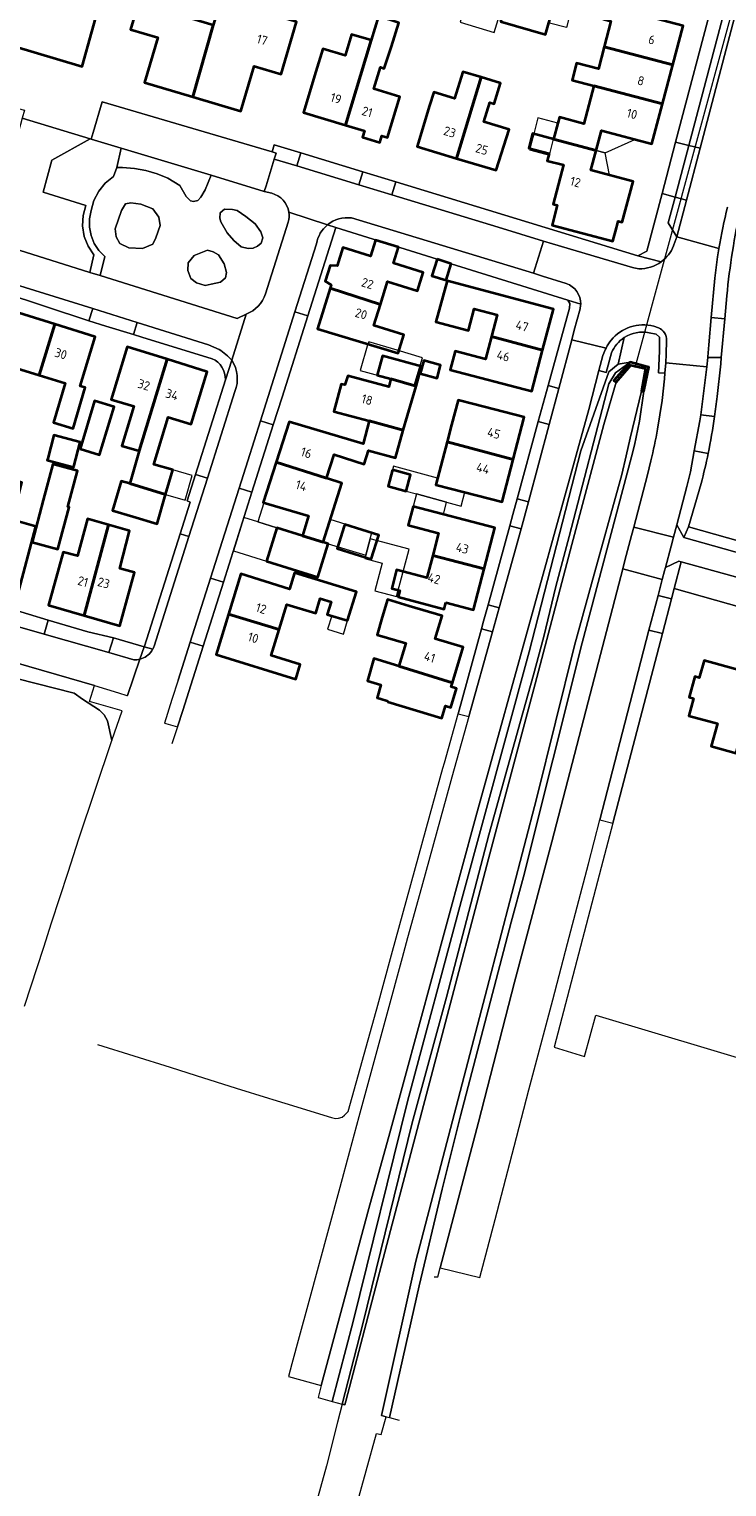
# Model space of a CAD drawing. Extents: x 154024 to 155007, y 472916 to 473908.
# Tile 5 of 49: x 154388 to 154492, y 473275 to 473491. Entities that reach past the tile are written whole.
import ezdxf
from ezdxf.enums import TextEntityAlignment as Align

# ---------------------------------------------------------------- set-up
doc = ezdxf.new("R2010")
doc.units = 0
doc.header["$LTSCALE"] = 0.75
for name, color, linetype, lineweight in [('B-RO-GK-KADEMUUR-GV', 252, 'CONTINUOUS', 35), ('B-RO-GR-BEPLANTING_CULTUUR_HEESTERS-GV', 252, 'CONTINUOUS', 18), ('B-RO-KW-KUNSTWERK_DUIKER-G', 252, 'CONTINUOUS', 18), ('B-RO-OG-BEBOUWING-GV', 6, 'CONTINUOUS', 35), ('B-RO-OG-BEBOUWING-T18', 1, 'CONTINUOUS', 18), ('B-RO-OG-BEBOUWING_LUIFEL-GV', 6, 'CONTINUOUS', 18), ('B-RO-OG-TERREIN_CULTUURSCHEIDING-GV', 252, 'CONTINUOUS', 18), ('B-RO-OG-TERREIN_ERF-GV', 252, 'CONTINUOUS', 18), ('B-RO-OG-TERREIN_ONBEGROEID-GV', 252, 'CONTINUOUS', 18), ('B-RO-OG-WATER-GV', 252, 'CONTINUOUS', 18), ('B-RO-OG-WATER_SLOOT-GV', 252, 'CONTINUOUS', 18), ('B-RO-VH-VERHARDING_BETONSTRAATSTEEN-GV', 252, 'CONTINUOUS', 18), ('B-RO-VH-VERHARDING_STRAATBAKSTEEN-GV', 252, 'CONTINUOUS', 18), ('B-RO-VH-VERHARDING_TEGEL-GV', 252, 'CONTINUOUS', 18)]:
    doc.layers.add(name, color=color, linetype=linetype, lineweight=lineweight)
doc.styles.add('NLCS-ISO-M200-T18', font='NLCS-ISO.ttf', dxfattribs={"height": 0.36})

msp = doc.modelspace()

# ---------------------------------------------------------------- linework, layer by layer
at = {"layer": 'B-RO-GK-KADEMUUR-GV', "flags": 128}
msp.add_lwpolyline([(154479.608, 473437.653), (154480.346, 473441.212), (154480.122, 473441.261), (154477.568, 473441.942), (154475.159, 473439.229), (154475.505, 473438.995), (154477.708, 473441.499), (154479.879, 473440.983), (154479.265, 473437.648)], close=True, dxfattribs=at)
at = {"layer": 'B-RO-GR-BEPLANTING_CULTUUR_HEESTERS-GV', "flags": 128}
for points in [[(154387.059, 473477.27), (154385.517, 473471.968), (154381.846, 473459.184), (154382.362, 473459.036), (154382.97, 473458.96), (154383.757, 473459.323), (154384.159, 473459.379), (154386.848, 473458.561), (154397.343, 473455.283), (154397.957, 473457.885), (154397.102, 473459.186), (154396.538, 473460.638), (154396.289, 473462.176), (154396.368, 473463.731), (154396.769, 473465.236), (154390.418, 473467.207), (154391.718, 473471.932), (154397.42, 473475.133), (154387.318, 473478.186)], [(154415.36, 473469.712), (154402.039, 473473.738), (154401.386, 473470.866), (154402.233, 473470.851), (154403.997, 473470.721), (154405.662, 473470.427), (154407.36, 473469.937), (154408.959, 473469.284), (154410.723, 473468.195), (154411.678, 473466.545), (154412.314, 473465.914), (154412.747, 473465.818), (154413.42, 473465.986), (154413.828, 473466.467), (154414.502, 473467.525)]]:
    msp.add_lwpolyline(points, close=True, dxfattribs=at)
msp.add_lwpolyline([(154547.332, 473394.086), (154531.976, 473398.622), (154532.074, 473399.168), (154514.587, 473404.103), (154500.221, 473408.117), (154485.178, 473412.278), (154484.129, 473408.315), (154508.32, 473401.476)], dxfattribs=at)
at = {"layer": 'B-RO-KW-KUNSTWERK_DUIKER-G', "flags": 128}
msp.add_lwpolyline([(154478.324, 473441.132), (154501.435, 473526.086)], dxfattribs=at)
at = {"layer": 'B-RO-OG-BEBOUWING-GV', "flags": 128}
for points in [[(154399.073, 473496.205), (154403.212, 473494.953), (154404.739, 473500), (154407.527, 473509.218), (154398.532, 473511.939), (154394.921, 473500), (154394.217, 473497.674), (154393.771, 473497.809), (154394.138, 473499.134), (154393.648, 473500), (154393.442, 473500.365), (154390.398, 473501.21), (154389.167, 473500.514), (154389.024, 473500), (154388.831, 473499.303), (154388.62, 473498.543), (154383.702, 473500), (154377.622, 473501.801), (154377.138, 473500), (154376.678, 473498.286), (154375.929, 473498.507), (154374.286, 473492.395), (154385.787, 473488.985), (154396.242, 473485.886)], [(154415.697, 473491.989), (154409.971, 473493.678), (154411.102, 473497.512), (154405.688, 473499.109), (154403.4, 473491.351), (154407.448, 473490.157), (154405.477, 473483.474), (154412.68, 473481.349)], [(154412.68, 473481.349), (154419.775, 473479.256), (154421.738, 473485.912), (154425.76, 473484.725), (154428.051, 473492.489), (154422.556, 473494.11), (154422.079, 473494.251), (154421.574, 473495.306), (154420.83, 473495.957), (154419.668, 473496.329), (154418.575, 473496.05), (154417.569, 473495.516), (154417.187, 473495.629), (154417.3, 473496.012), (154416.917, 473496.125), (154415.697, 473491.989)], [(154458.346, 473492.552), (154465.005, 473490.618), (154466.162, 473494.602), (154463.511, 473495.371), (154459.503, 473496.535)], [(154473.729, 473488.79), (154483.936, 473486.094), (154485.477, 473491.893), (154475.26, 473494.57), (154474.116, 473494.87), (154473.59, 473492.882), (154474.733, 473492.582)], [(154435.344, 473477.176), (154438.14, 473476.335), (154437.852, 473475.378), (154440.438, 473474.6), (154440.726, 473475.557), (154441.578, 473475.301), (154443.406, 473481.382), (154439.547, 473482.543), (154440.517, 473485.76), (154441.071, 473485.593), (154442.13, 473488.855), (154443.261, 473492.338), (154440.204, 473493.331), (154439.129, 473489.758)], [(154435.344, 473477.176), (154439.129, 473489.758), (154436.213, 473490.636), (154435.311, 473487.647), (154435.263, 473487.487), (154431.949, 473488.485), (154430.94, 473485.133), (154429.11, 473479.052)], [(154482.397, 473480.304), (154483.936, 473486.094), (154473.729, 473488.79), (154472.86, 473485.511), (154469.641, 473486.361), (154468.978, 473483.85), (154472.195, 473483)], [(154451.824, 473472.218), (154455.452, 473484.277), (154452.739, 473485.1), (154451.525, 473481.102), (154448.415, 473482.047), (154447.811, 473480.057), (154445.964, 473473.981)], [(154455.452, 473484.277), (154451.824, 473472.218), (154457.684, 473470.455), (154459.645, 473476.528), (154455.88, 473477.65), (154456.75, 473480.509), (154457.408, 473480.309), (154458.347, 473483.399)], [(154472.552, 473473.412), (154473.341, 473476.362), (154480.821, 473474.371), (154482.397, 473480.304), (154472.195, 473483), (154470.702, 473477.363), (154467.082, 473478.32), (154466.855, 473477.459), (154466.227, 473475.08)], [(154472.552, 473473.412), (154466.227, 473475.08), (154463.11, 473475.902), (154462.541, 473473.747), (154465.54, 473472.955), (154465.255, 473471.876), (154467.674, 473471.238), (154466.143, 473465.436), (154466.771, 473465.27), (154465.984, 473462.289), (154475.007, 473459.905), (154475.538, 473461.915), (154475.796, 473462.881), (154476.408, 473462.718), (154478.048, 473468.792), (154471.766, 473470.475)], [(154433.035, 473452.917), (154440.519, 473450.534), (154441.575, 473453.923), (154446.015, 473452.54), (154446.869, 473455.281), (154442.424, 473456.647), (154443.167, 473459.034), (154439.755, 473460.082), (154439.013, 473457.695), (154434.912, 473458.955), (154434.073, 473456.255), (154433.038, 473456.296), (154432.314, 473453.966), (154433.189, 473453.413)], [(154448.933, 473457.23), (154448.163, 473454.779), (154450.259, 473454.12), (154451.029, 473456.572)], [(154456.98, 473445.736), (154464.59, 473443.733), (154466.221, 473449.832), (154450.429, 473454.026), (154448.746, 473447.924), (154453.576, 473446.632), (154454.448, 473449.892), (154457.849, 473448.982)], [(154433.035, 473452.917), (154431.166, 473446.904), (154443.129, 473443.281), (154443.985, 473446.029), (154439.546, 473447.412), (154440.519, 473450.534)], [(154392.148, 473447.592), (154383.719, 473450.224), (154381.43, 473442.559), (154382.919, 473442.1), (154381.184, 473436.294), (154384.111, 473435.392), (154385.826, 473441.236), (154389.845, 473440.003)], [(154392.148, 473447.592), (154389.845, 473440.003), (154393.693, 473438.823), (154391.976, 473432.969), (154394.9, 473432.068), (154396.686, 473438.161), (154395.942, 473438.393), (154398.151, 473445.718)], [(154456.98, 473445.736), (154456.083, 473442.384), (154451.59, 473443.578), (154450.845, 473440.797), (154462.963, 473437.65), (154464.59, 473443.733)], [(154408.842, 473442.38), (154402.924, 473444.227), (154400.543, 473436.401), (154403.894, 473435.386), (154402.116, 473429.518), (154404.681, 473428.781)], [(154445.818, 473438.398), (154446.619, 473441.289), (154440.832, 473442.895), (154440.028, 473440.005), (154442.03, 473439.449)], [(154404.681, 473428.781), (154403.281, 473423.919), (154408.619, 473422.276), (154409.67, 473425.928), (154406.883, 473426.731), (154409.018, 473433.773), (154412.409, 473432.728), (154414.76, 473440.532), (154408.842, 473442.38)], [(154446.412, 473440.268), (154448.907, 473439.578), (154449.445, 473441.523), (154446.949, 473442.213)], [(154438.856, 473433.218), (154443.881, 473431.85), (154445.818, 473438.398), (154442.03, 473439.449), (154441.772, 473438.256), (154435.646, 473439.924), (154435.239, 473438.556), (154434.672, 473438.692), (154433.597, 473434.619)], [(154395.905, 473429.058), (154398.786, 473428.181), (154400.956, 473435.31), (154398.076, 473436.187)], [(154450.397, 473430.102), (154460.218, 473427.5), (154461.87, 473433.793), (154454.351, 473435.718), (154452.026, 473436.313), (154451.061, 473432.634)], [(154432.494, 473424.696), (154433.615, 473428.205), (154438.082, 473426.778), (154438.743, 473428.846), (154442.766, 473427.752), (154443.881, 473431.85), (154438.856, 473433.218), (154437.933, 473429.827), (154426.98, 473433.094), (154425.048, 473427.093)], [(154391.108, 473427.626), (154391.041, 473427.373), (154394.939, 473426.34), (154394.966, 473426.443), (154395.923, 473430.053), (154392.024, 473431.086)], [(154460.218, 473427.5), (154450.397, 473430.102), (154449.71, 473427.486), (154448.722, 473423.72), (154451.047, 473423.125), (154458.565, 473421.2)], [(154388.784, 473415.187), (154392.633, 473414.168), (154394.289, 473420.422), (154394.112, 473420.469), (154395.531, 473425.825), (154391.859, 473426.798), (154390.44, 473421.441)], [(154425.048, 473427.093), (154423.116, 473421.092), (154429.834, 473419.122), (154428.955, 473416.162), (154432.001, 473415.218), (154434.76, 473423.966), (154432.494, 473424.696)], [(154442.297, 473425.928), (154441.643, 473423.525), (154444.312, 473422.799), (154444.966, 473425.202)], [(154383.681, 473420.373), (154383.059, 473417.5), (154382.592, 473415.802), (154383.556, 473415.537), (154381.639, 473408.576), (154386.613, 473407.21), (154389.35, 473417.543), (154385.89, 473418.499), (154387.289, 473424.066), (154384.85, 473424.772), (154384.295, 473422.683)], [(154408.619, 473422.276), (154403.281, 473423.919), (154402.012, 473424.284), (154400.747, 473419.89), (154403.772, 473418.997), (154407.369, 473417.933)], [(154455.901, 473411.259), (154457.485, 473417.357), (154445.347, 473420.508), (154444.625, 473417.729), (154449.125, 473416.559), (154448.264, 473413.243)], [(154396.531, 473404.301), (154400.142, 473417.788), (154397.01, 473418.689), (154395.539, 473413.162), (154393.384, 473413.734), (154391.231, 473405.822)], [(154396.531, 473404.301), (154401.832, 473402.779), (154403.99, 473410.691), (154401.84, 473411.284), (154403.246, 473416.895), (154400.142, 473417.788)], [(154432.001, 473415.218), (154428.955, 473416.162), (154425.126, 473417.349), (154423.585, 473412.378), (154431.231, 473410.008), (154432.772, 473414.979)], [(154435.222, 473417.827), (154435.139, 473417.567), (154434.086, 473414.271), (154439.115, 473412.665), (154440.25, 473416.221)], [(154450.205, 473406.233), (154454.317, 473405.162), (154455.901, 473411.259), (154448.264, 473413.243), (154447.401, 473409.921), (154442.902, 473411.089), (154442.184, 473408.323), (154443.375, 473408.013), (154443.127, 473407.078), (154449.95, 473405.271)], [(154417.941, 473404.501), (154425.473, 473402.208), (154426.613, 473405.953), (154430.922, 473404.642), (154431.584, 473406.814), (154433.179, 473406.328), (154432.612, 473404.47), (154435.625, 473403.552), (154436.931, 473407.836), (154427.759, 473410.632), (154427.027, 473408.231), (154419.764, 473410.489)], [(154451.215, 473394.328), (154452.815, 473399.616), (154448.658, 473400.861), (154449.681, 473404.239), (154444.777, 473405.706), (154441.567, 473406.666), (154440.788, 473404.06), (154440.009, 473401.454), (154444.274, 473400.179), (154443.23, 473396.78)], [(154425.473, 473402.208), (154417.941, 473404.501), (154416.119, 473398.514), (154427.944, 473394.856), (154428.607, 473397.037), (154424.298, 473398.348)], [(154441.642, 473391.587), (154441.616, 473391.501), (154445.854, 473390.197), (154449.616, 473389.04), (154450.172, 473390.878), (154450.945, 473390.64), (154451.813, 473393.46), (154451.026, 473393.701), (154451.215, 473394.328), (154443.23, 473396.78), (154439.553, 473397.909), (154438.611, 473394.586), (154440.587, 473394.026), (154440.035, 473392.081), (154440.419, 473391.963)], [(154501.083, 473394.146), (154488.553, 473397.619), (154487.835, 473395.063), (154487.193, 473395.231), (154486.351, 473392.17), (154486.998, 473391.992), (154486.285, 473389.424), (154490.543, 473388.245), (154489.592, 473384.895), (154493.317, 473383.847), (154494.236, 473387.198), (154498.811, 473385.944)]]:
    msp.add_lwpolyline(points, close=True, dxfattribs=at)
at = {"layer": 'B-RO-OG-BEBOUWING_LUIFEL-GV', "flags": 128}
for points in [[(154453.901, 473497.649), (154452.334, 473492.453), (154457.399, 473490.925), (154458.966, 473496.121)], [(154466.855, 473477.459), (154463.888, 473478.241), (154463.261, 473475.862), (154466.227, 473475.08)], [(154466.227, 473475.08), (154463.261, 473475.862), (154462.632, 473473.485), (154465.598, 473472.701)], [(154473.341, 473476.362), (154472.552, 473473.412), (154473.858, 473473.067), (154478.295, 473475.043)], [(154473.858, 473473.067), (154472.552, 473473.412), (154471.766, 473470.475), (154474.526, 473469.736)], [(154438.701, 473444.622), (154438.616, 473444.648), (154437.521, 473440.7), (154442.03, 473439.449), (154445.506, 473438.485), (154446.744, 473442.571), (154442.976, 473443.712), (154438.808, 473444.974)], [(154409.67, 473425.928), (154408.619, 473422.276), (154411.501, 473421.447), (154412.552, 473425.099)], [(154448.984, 473424.717), (154442.451, 473426.494), (154442.297, 473425.928), (154444.966, 473425.202), (154444.312, 473422.799), (154445.856, 473422.379), (154450.33, 473421.162), (154452.518, 473420.566), (154453.043, 473422.614), (154448.722, 473423.72)], [(154423.201, 473421.067), (154422.318, 473418.219), (154425.126, 473417.349), (154428.955, 473416.162), (154429.834, 473419.122)], [(154450.33, 473421.162), (154445.856, 473422.379), (154445.347, 473420.508), (154449.857, 473419.337)], [(154425.126, 473417.349), (154422.318, 473418.219), (154420.24, 473418.864), (154418.68, 473413.93), (154423.585, 473412.378)], [(154439.227, 473416.643), (154433.054, 473418.557), (154432.001, 473415.218), (154432.772, 473414.979), (154438.329, 473413.256), (154438.978, 473415.704)], [(154438.978, 473415.704), (154438.329, 473413.256), (154438.197, 473412.755), (154440.759, 473412.076), (154439.677, 473407.994), (154442.894, 473407.141), (154444.757, 473414.173)], [(154435.625, 473403.552), (154433.28, 473404.266), (154432.673, 473402.273), (154435.018, 473401.558)]]:
    msp.add_lwpolyline(points, close=True, dxfattribs=at)
at = {"layer": 'B-RO-OG-TERREIN_CULTUURSCHEIDING-GV', "flags": 128}
for points in [[(154424.367, 473467.026), (154423.267, 473467.323), (154415.36, 473469.712), (154414.502, 473467.525), (154413.828, 473466.467), (154413.42, 473465.986), (154412.747, 473465.818), (154412.314, 473465.914), (154411.678, 473466.545), (154410.723, 473468.195), (154408.959, 473469.284), (154407.36, 473469.937), (154405.662, 473470.427), (154403.997, 473470.721), (154402.233, 473470.851), (154401.386, 473470.866), (154400.855, 473469.515), (154399.654, 473468.549), (154398.679, 473467.354), (154397.975, 473465.983), (154397.57, 473464.495), (154397.314, 473463.259), (154397.305, 473461.997), (154397.543, 473460.758), (154398.02, 473459.59), (154398.715, 473458.537), (154399.604, 473457.641), (154398.885, 473454.805)], [(154423.468, 473452.106), (154426.818, 473462.764)], [(154398.885, 473454.805), (154419.249, 473448.447), (154420.585, 473449.099)], [(154474.831, 473443.312), (154474.045, 473440.433), (154472.956, 473440.708), (154471.425, 473434.912), (154463.411, 473405.986), (154454.685, 473374.384), (154441.894, 473327.464), (154438.802, 473316.205), (154431.72, 473289.931), (154431.24, 473288.152), (154433.359, 473287.555), (154436.445, 473299.455), (154444.521, 473332.122), (154452.48, 473361.837), (154462.595, 473398.912), (154470.279, 473428.779), (154474.427, 473440.506), (154475.794, 473441.665), (154476.714, 473445.602)], [(154476.714, 473445.602), (154475.794, 473441.665), (154477.568, 473441.942), (154480.122, 473441.261), (154480.346, 473441.212), (154479.608, 473437.653), (154478.97, 473433.171), (154478.24, 473429.599), (154477.794, 473427.873), (154470.442, 473400.232), (154461.756, 473365.507), (154459.908, 473358.759), (154452.407, 473329.984), (154449.672, 473319.1), (154446.254, 473304.754), (154441.85, 473285.153), (154443.268, 473284.785)], [(154481.643, 473432.001), (154482.336, 473436.252), (154482.685, 473439.479), (154482.75, 473440.305), (154481.775, 473440.385), (154481.964, 473443.562), (154481.917, 473445.622), (154481.937, 473445.637), (154481.459, 473446.103), (154480.405, 473446.313)], [(154477.787, 473416.211), (154478.111, 473417.451), (154480.139, 473425.192), (154480.667, 473427.283)], [(154448.5, 473306.054), (154449.041, 473306.059), (154449.396, 473307.423), (154455.048, 473329.025), (154460.425, 473349.828), (154465.944, 473370.673), (154471.335, 473391.496), (154476.483, 473411.235), (154476.806, 473412.467), (154477.787, 473416.211)]]:
    msp.add_lwpolyline(points, dxfattribs=at)
at = {"layer": 'B-RO-OG-TERREIN_CULTUURSCHEIDING-GV'}
for points in [[(154426.907, 473464.213, 0.3001964), (154424.367, 473467.026)], [(154426.818, 473462.764, 0.1069484), (154426.907, 473464.213)], [(154420.585, 473449.099, 0.2264853), (154423.468, 473452.106)], [(154476.714, 473445.602, 0.1531429), (154474.831, 473443.312)], [(154480.405, 473446.313, 0.1969131), (154476.714, 473445.602)], [(154480.667, 473427.283, 0.013597), (154481.643, 473432.001)]]:
    msp.add_lwpolyline(points, format="xyb", dxfattribs=at)
at = {"layer": 'B-RO-OG-TERREIN_CULTUURSCHEIDING-GV', "flags": 128}
for points in [[(154402.658, 473465.464), (154403.474, 473465.627), (154404.911, 473465.399), (154406.707, 473464.746), (154407.588, 473463.505), (154407.817, 473462.232), (154407.164, 473460.436), (154406.739, 473459.456), (154405.172, 473458.836), (154403.144, 473458.925), (154401.799, 473459.586), (154401.254, 473460.566), (154401.123, 473461.774), (154402.07, 473464.452)], [(154417.351, 473464.68), (154418.559, 473464.615), (154419.244, 473464.452), (154420.518, 473463.603), (154421.889, 473462.493), (154422.771, 473461.285), (154423.032, 473460.436), (154422.803, 473459.619), (154422.281, 473459.162), (154421.628, 473458.901), (154420.877, 473458.836), (154419.832, 473459.097), (154418.755, 473460.011), (154417.73, 473461.148), (154416.796, 473462.787), (154416.665, 473463.342), (154416.73, 473464.125)], [(154414.836, 473458.575), (154415.685, 473458.313), (154416.469, 473457.889), (154417.285, 473456.55), (154417.677, 473455.277), (154417.514, 473454.461), (154416.763, 473453.808), (154415.392, 473453.514), (154414.51, 473453.351), (154413.204, 473453.742), (154412.355, 473454.363), (154411.898, 473455.538), (154411.963, 473456.681), (154412.877, 473457.791)], [(154437.9, 473299.09), (154445.21, 473328.95), (154450.3, 473347.6), (154456.62, 473371.72), (154461.28, 473388.6), (154463.21, 473395.5), (154464.78, 473401.19), (154466.56, 473408.64), (154468.55, 473416.07), (154474.4, 473438.75), (154475.396, 473440.377), (154477.568, 473441.942), (154475.794, 473441.665), (154474.427, 473440.506), (154470.279, 473428.779), (154462.595, 473398.912), (154452.48, 473361.837), (154444.521, 473332.122), (154436.445, 473299.455), (154433.359, 473287.555), (154434.812, 473287.145)]]:
    msp.add_lwpolyline(points, close=True, dxfattribs=at)
at = {"layer": 'B-RO-OG-TERREIN_ERF-GV', "flags": 128}
for points in [[(154404.739, 473500), (154403.212, 473494.953), (154399.073, 473496.205), (154396.242, 473485.886), (154385.787, 473488.985), (154374.286, 473492.395), (154375.929, 473498.507), (154376.678, 473498.286), (154377.138, 473500), (154377.622, 473501.801), (154383.702, 473500), (154388.62, 473498.543), (154388.831, 473499.303), (154389.024, 473500), (154389.167, 473500.514), (154390.398, 473501.21), (154393.442, 473500.365), (154393.648, 473500), (154394.138, 473499.134), (154393.771, 473497.809), (154394.217, 473497.674), (154394.921, 473500), (154398.532, 473511.939), (154407.527, 473509.218)], [(154415.697, 473491.989), (154416.917, 473496.125), (154417.3, 473496.012), (154417.187, 473495.629), (154417.569, 473495.516), (154418.575, 473496.05), (154419.668, 473496.329), (154420.83, 473495.957), (154421.574, 473495.306), (154422.079, 473494.251), (154422.556, 473494.11), (154428.051, 473492.489), (154425.76, 473484.725), (154421.738, 473485.912), (154419.775, 473479.256), (154412.68, 473481.349), (154405.477, 473483.474), (154407.448, 473490.157), (154403.4, 473491.351), (154405.688, 473499.109), (154411.102, 473497.512), (154409.971, 473493.678)], [(154466.162, 473494.602), (154465.005, 473490.618), (154458.346, 473492.552), (154459.503, 473496.535), (154463.511, 473495.371), (154464.298, 473498.479), (154467.003, 473497.794), (154467.398, 473499.35), (154469.913, 473498.718), (154469.024, 473495.187), (154468.133, 473491.648), (154465.608, 473492.286), (154466.192, 473494.593)], [(154439.129, 473489.758), (154440.204, 473493.331), (154443.261, 473492.338), (154442.13, 473488.855), (154441.071, 473485.593), (154440.517, 473485.76), (154439.547, 473482.543), (154443.406, 473481.382), (154441.578, 473475.301), (154440.726, 473475.557), (154440.438, 473474.6), (154437.852, 473475.378), (154438.14, 473476.335), (154435.344, 473477.176), (154429.11, 473479.052), (154430.94, 473485.133), (154431.949, 473488.485), (154435.263, 473487.487), (154435.311, 473487.647), (154436.213, 473490.636)], [(154451.824, 473472.218), (154445.964, 473473.981), (154447.811, 473480.057), (154448.415, 473482.047), (154451.525, 473481.102), (154452.739, 473485.1), (154455.452, 473484.277), (154458.347, 473483.399), (154457.408, 473480.309), (154456.75, 473480.509), (154455.88, 473477.65), (154459.645, 473476.528), (154457.684, 473470.455)], [(154402.039, 473473.738), (154415.36, 473469.712), (154423.267, 473467.323), (154423.52, 473468.14), (154424.75, 473472.12), (154425.013, 473472.979), (154424.411, 473473.197), (154399.198, 473480.635), (154397.85, 473476.065), (154397.556, 473475.092)], [(154440.519, 473450.534), (154439.546, 473447.412), (154443.985, 473446.029), (154443.129, 473443.281), (154431.166, 473446.904), (154433.035, 473452.917), (154433.189, 473453.413), (154432.314, 473453.966), (154433.038, 473456.296), (154434.073, 473456.255), (154434.912, 473458.955), (154439.013, 473457.695), (154439.755, 473460.082), (154443.167, 473459.034), (154442.424, 473456.647), (154446.869, 473455.281), (154446.015, 473452.54), (154441.575, 473453.923)], [(154464.59, 473443.733), (154462.963, 473437.65), (154450.845, 473440.797), (154451.59, 473443.578), (154456.083, 473442.384), (154456.98, 473445.736), (154457.849, 473448.982), (154454.448, 473449.892), (154453.576, 473446.632), (154448.746, 473447.924), (154450.429, 473454.026), (154466.221, 473449.832)], [(154389.845, 473440.003), (154385.826, 473441.236), (154384.111, 473435.392), (154381.184, 473436.294), (154382.919, 473442.1), (154381.43, 473442.559), (154383.719, 473450.224), (154392.148, 473447.592), (154398.151, 473445.718), (154395.942, 473438.393), (154396.686, 473438.161), (154394.9, 473432.068), (154391.976, 473432.969), (154393.693, 473438.823)], [(154408.619, 473422.276), (154407.369, 473417.933), (154403.772, 473418.997), (154400.747, 473419.89), (154402.012, 473424.284), (154403.281, 473423.919), (154404.681, 473428.781), (154402.116, 473429.518), (154403.894, 473435.386), (154400.543, 473436.401), (154402.924, 473444.227), (154408.842, 473442.38), (154414.76, 473440.532), (154412.409, 473432.728), (154409.018, 473433.773), (154406.883, 473426.731), (154409.67, 473425.928)], [(154429.834, 473419.122), (154423.116, 473421.092), (154425.048, 473427.093), (154426.98, 473433.094), (154437.933, 473429.827), (154438.856, 473433.218), (154433.597, 473434.619), (154434.672, 473438.692), (154435.239, 473438.556), (154435.646, 473439.924), (154441.772, 473438.256), (154442.03, 473439.449), (154440.028, 473440.005), (154440.832, 473442.895), (154446.619, 473441.289), (154445.818, 473438.398), (154443.881, 473431.85), (154442.766, 473427.752), (154438.743, 473428.846), (154438.082, 473426.778), (154433.615, 473428.205), (154432.494, 473424.696), (154434.76, 473423.966), (154432.001, 473415.218), (154432.772, 473414.979), (154431.231, 473410.008), (154423.585, 473412.378), (154425.126, 473417.349), (154428.955, 473416.162)], [(154446.412, 473440.268), (154446.949, 473442.213), (154449.445, 473441.523), (154448.907, 473439.578)], [(154395.905, 473429.058), (154398.076, 473436.187), (154400.956, 473435.31), (154398.786, 473428.181)], [(154454.351, 473435.718), (154461.87, 473433.793), (154460.218, 473427.5), (154458.565, 473421.2), (154451.047, 473423.125), (154448.722, 473423.72), (154449.71, 473427.486), (154450.397, 473430.102), (154451.061, 473432.634), (154452.026, 473436.313)], [(154391.041, 473427.373), (154391.108, 473427.626), (154392.024, 473431.086), (154395.923, 473430.053), (154394.966, 473426.443), (154394.939, 473426.34)], [(154388.784, 473415.187), (154390.44, 473421.441), (154391.859, 473426.798), (154395.531, 473425.825), (154394.112, 473420.469), (154394.289, 473420.422), (154392.633, 473414.168)], [(154442.297, 473425.928), (154444.966, 473425.202), (154444.312, 473422.799), (154441.643, 473423.525)], [(154455.901, 473411.259), (154454.317, 473405.162), (154450.205, 473406.233), (154449.95, 473405.271), (154443.127, 473407.078), (154443.375, 473408.013), (154442.184, 473408.323), (154442.902, 473411.089), (154447.401, 473409.921), (154448.264, 473413.243), (154449.125, 473416.559), (154444.625, 473417.729), (154445.347, 473420.508), (154457.485, 473417.357)], [(154400.142, 473417.788), (154403.246, 473416.895), (154401.84, 473411.284), (154403.99, 473410.691), (154401.832, 473402.779), (154396.531, 473404.301), (154391.231, 473405.822), (154393.384, 473413.734), (154395.539, 473413.162), (154397.01, 473418.689)], [(154435.139, 473417.567), (154435.222, 473417.827), (154440.25, 473416.221), (154439.115, 473412.665), (154434.086, 473414.271)], [(154417.941, 473404.501), (154419.764, 473410.489), (154427.027, 473408.231), (154427.759, 473410.632), (154436.931, 473407.836), (154435.625, 473403.552), (154432.612, 473404.47), (154433.179, 473406.328), (154431.584, 473406.814), (154430.922, 473404.642), (154426.613, 473405.953), (154425.473, 473402.208), (154424.298, 473398.348), (154428.607, 473397.037), (154427.944, 473394.856), (154416.119, 473398.514)], [(154441.616, 473391.501), (154441.642, 473391.587), (154440.419, 473391.963), (154440.035, 473392.081), (154440.587, 473394.026), (154438.611, 473394.586), (154439.553, 473397.909), (154443.23, 473396.78), (154444.274, 473400.179), (154440.009, 473401.454), (154440.788, 473404.06), (154441.567, 473406.666), (154444.777, 473405.706), (154449.681, 473404.239), (154448.658, 473400.861), (154452.815, 473399.616), (154451.215, 473394.328), (154451.026, 473393.701), (154451.813, 473393.46), (154450.945, 473390.64), (154450.172, 473390.878), (154449.616, 473389.04), (154445.854, 473390.197)], [(154501.083, 473394.146), (154498.811, 473385.944), (154494.236, 473387.198), (154493.317, 473383.847), (154489.592, 473384.895), (154490.543, 473388.245), (154486.285, 473389.424), (154486.998, 473391.992), (154486.351, 473392.17), (154487.193, 473395.231), (154487.835, 473395.063), (154488.553, 473397.619)]]:
    msp.add_lwpolyline(points, close=True, dxfattribs=at)
for points in [[(154369.816, 473501.054), (154365.849, 473485.153), (154368.079, 473484.56), (154371.121, 473483.752), (154387.649, 473479.358), (154387.318, 473478.186), (154397.42, 473475.133), (154397.556, 473475.092), (154397.85, 473476.065), (154399.198, 473480.635), (154424.411, 473473.197), (154424.709, 473474.233), (154428.672, 473473.022), (154437.905, 473470.204), (154442.806, 473468.719), (154478.746, 473457.756), (154480.055, 473458.411), (154482.316, 473466.984), (154484.327, 473474.609), (154490.007, 473496.148)], [(154485.477, 473491.893), (154483.936, 473486.094), (154482.397, 473480.304), (154480.821, 473474.371), (154473.341, 473476.362), (154472.552, 473473.412), (154471.766, 473470.475), (154478.048, 473468.792), (154476.408, 473462.718), (154475.796, 473462.881), (154475.538, 473461.915), (154475.007, 473459.905), (154465.984, 473462.289), (154466.771, 473465.27), (154466.143, 473465.436), (154467.674, 473471.238), (154465.255, 473471.876), (154465.54, 473472.955), (154462.541, 473473.747), (154463.11, 473475.902), (154466.227, 473475.08), (154466.855, 473477.459), (154467.082, 473478.32), (154470.702, 473477.363), (154472.195, 473483), (154468.978, 473483.85), (154469.641, 473486.361), (154472.86, 473485.511), (154473.729, 473488.79), (154474.733, 473492.582)], [(154415.506, 473442.451), (154405.067, 473445.668), (154403.847, 473446.035), (154399.737, 473447.271), (154397.193, 473448.108), (154384.366, 473452.332), (154381.973, 473453.12), (154380.593, 473453.532), (154379.717, 473453.794), (154373.498, 473433.157), (154334.595, 473444.205), (154338.874, 473462.243), (154339.586, 473465.35), (154339.063, 473465.572), (154337.02, 473456.679)], [(154398.5, 473340.583), (154409.286, 473337.2), (154413.126, 473335.965), (154419.094, 473334.102), (154423.866, 473332.611), (154424.53, 473332.404), (154426.335, 473331.857), (154433.232, 473329.717), (154433.82, 473329.607), (154434.3, 473329.636), (154434.809, 473329.782), (154435.185, 473330.062), (154435.733, 473330.621), (154439.869, 473345.539), (154439.964, 473345.882), (154442.166, 473353.884), (154445.046, 473364.347), (154446.827, 473370.822), (154449.796, 473381.608), (154450.016, 473382.409), (154452.036, 473389.722), (154455.513, 473402.315), (154455.834, 473403.477), (154456.498, 473405.915), (154459.696, 473417.648), (154460.144, 473419.293), (154460.796, 473421.667), (154463.945, 473433.131), (154465.414, 473438.477), (154468.573, 473449.977), (154468.613, 473450.648), (154468.35, 473451.133), (154451.029, 473456.572), (154450.259, 473454.12), (154448.163, 473454.779), (154448.933, 473457.23), (154433.907, 473461.948), (154429.744, 473448.818), (154425.904, 473436.721), (154424.605, 473432.627), (154421.427, 473422.615), (154417.199, 473409.249), (154414.176, 473399.747), (154411.158, 473390.175), (154410.401, 473387.774), (154409.561, 473385.228)], [(154491.937, 473451.809), (154491.632, 473448.39), (154491.118, 473442.624), (154491.034, 473441.688), (154490.48, 473436.829)], [(154385.335, 473405.404), (154391.202, 473403.638), (154397.062, 473401.874), (154400.883, 473401), (154405.444, 473399.662), (154405.476, 473399.731), (154410.784, 473416.442), (154412.278, 473421.167), (154411.804, 473421.332), (154413.033, 473425.278), (154417.501, 473439.336)], [(154488.135, 473423.933), (154486.231, 473417.467), (154522.236, 473407.334)], [(154385.89, 473418.499), (154389.35, 473417.543), (154386.613, 473407.21)], [(154508.32, 473401.476), (154484.129, 473408.315), (154483.731, 473406.811), (154482.378, 473401.644), (154475.008, 473373.483), (154473.285, 473366.9), (154466.294, 473340.169), (154470.813, 473338.796), (154472.493, 473344.929), (154506.025, 473334.872)], [(154387.648, 473346.289), (154390.552, 473355.041), (154391.694, 473358.65), (154394.149, 473366.176), (154395.754, 473371.147), (154400.64, 473385.756), (154399.976, 473388.686), (154399.514, 473389.549), (154398.788, 473390.242), (154396.284, 473391.867), (154395.05, 473392.79), (154380.8, 473396.37)]]:
    msp.add_lwpolyline(points, dxfattribs=at)
at = {"layer": 'B-RO-OG-TERREIN_ERF-GV'}
for points in [[(154494.012, 473464.899, 0.0300194), (154491.937, 473451.809)], [(154417.501, 473439.336, 0.3064893), (154415.506, 473442.451)], [(154490.48, 473436.829, -0.0084888), (154490.113, 473433.871)], [(154490.113, 473433.871, -0.0156261), (154489.161, 473428.366)], [(154489.161, 473428.366, -0.0130627), (154488.135, 473423.933)]]:
    msp.add_lwpolyline(points, format="xyb", dxfattribs=at)
at = {"layer": 'B-RO-OG-TERREIN_ONBEGROEID-GV', "flags": 128}
for points in [[(154402.658, 473465.464), (154402.07, 473464.452), (154401.123, 473461.774), (154401.254, 473460.566), (154401.799, 473459.586), (154403.144, 473458.925), (154405.172, 473458.836), (154406.739, 473459.456), (154407.164, 473460.436), (154407.817, 473462.232), (154407.588, 473463.505), (154406.707, 473464.746), (154404.911, 473465.399), (154403.474, 473465.627)], [(154417.351, 473464.68), (154416.73, 473464.125), (154416.665, 473463.342), (154416.796, 473462.787), (154417.73, 473461.148), (154418.755, 473460.011), (154419.832, 473459.097), (154420.877, 473458.836), (154421.628, 473458.901), (154422.281, 473459.162), (154422.803, 473459.619), (154423.032, 473460.436), (154422.771, 473461.285), (154421.889, 473462.493), (154420.518, 473463.603), (154419.244, 473464.452), (154418.559, 473464.615)], [(154414.836, 473458.575), (154412.877, 473457.791), (154411.963, 473456.681), (154411.898, 473455.538), (154412.355, 473454.363), (154413.204, 473453.742), (154414.51, 473453.351), (154415.392, 473453.514), (154416.763, 473453.808), (154417.514, 473454.461), (154417.677, 473455.277), (154417.285, 473456.55), (154416.469, 473457.889), (154415.685, 473458.313)]]:
    msp.add_lwpolyline(points, close=True, dxfattribs=at)
at = {"layer": 'B-RO-OG-WATER-GV', "flags": 128}
msp.add_lwpolyline([(154435.345, 473266.154), (154439.948, 473282.808), (154440.603, 473282.621), (154441.374, 473285.276), (154440.671, 473285.476), (154445.751, 473308.375), (154456.357, 473348.97), (154463.686, 473377.093), (154469.316, 473399.85), (154471.864, 473409.039), (154476.327, 473425.255), (154477.009, 473428.025), (154477.59, 473430.643), (154479.265, 473437.648), (154479.879, 473440.983), (154477.708, 473441.499), (154475.505, 473438.995), (154473.683, 473432.703), (154468.901, 473414.855), (154463.479, 473394.147), (154456.551, 473368.166), (154449.698, 473342.036), (154441.98, 473312.968), (154435.353, 473287.59), (154435.213, 473287.031), (154434.812, 473287.145), (154434.146, 473284.459), (154432.488, 473277.995), (154428.29, 473262.8)], dxfattribs=at)
at = {"layer": 'B-RO-OG-WATER_SLOOT-GV', "flags": 128}
for points in [[(154474.4, 473438.75), (154468.55, 473416.07), (154466.56, 473408.64), (154464.78, 473401.19), (154463.21, 473395.5), (154461.28, 473388.6), (154456.62, 473371.72), (154450.3, 473347.6), (154445.21, 473328.95), (154437.9, 473299.09), (154434.812, 473287.145), (154435.213, 473287.031), (154435.353, 473287.59), (154441.98, 473312.968), (154449.698, 473342.036), (154456.551, 473368.166), (154463.479, 473394.147), (154468.901, 473414.855), (154473.683, 473432.703), (154475.505, 473438.995), (154475.159, 473439.229), (154477.568, 473441.942), (154475.396, 473440.377)], [(154441.374, 473285.276), (154441.85, 473285.153), (154446.254, 473304.754), (154449.672, 473319.1), (154452.407, 473329.984), (154459.908, 473358.759), (154461.756, 473365.507), (154470.442, 473400.232), (154477.794, 473427.873), (154478.24, 473429.599), (154478.97, 473433.171), (154479.608, 473437.653), (154479.265, 473437.648), (154477.59, 473430.643), (154477.009, 473428.025), (154476.327, 473425.255), (154471.864, 473409.039), (154469.316, 473399.85), (154463.686, 473377.093), (154456.357, 473348.97), (154445.751, 473308.375), (154440.671, 473285.476)]]:
    msp.add_lwpolyline(points, close=True, dxfattribs=at)
at = {"layer": 'B-RO-VH-VERHARDING_BETONSTRAATSTEEN-GV', "flags": 128}
for points in [[(154486.284, 473474.145), (154487.991, 473473.74), (154493.619, 473495.227), (154491.963, 473495.649)], [(154398.885, 473454.805), (154399.604, 473457.641), (154398.715, 473458.537), (154398.02, 473459.59), (154397.543, 473460.758), (154397.305, 473461.997), (154397.314, 473463.259), (154397.57, 473464.495), (154397.975, 473465.983), (154398.679, 473467.354), (154399.654, 473468.549), (154400.855, 473469.515), (154401.386, 473470.866), (154402.039, 473473.738), (154397.556, 473475.092), (154397.42, 473475.133), (154391.718, 473471.932), (154390.418, 473467.207), (154396.769, 473465.236), (154396.368, 473463.731), (154396.289, 473462.176), (154396.538, 473460.638), (154397.102, 473459.186), (154397.957, 473457.885), (154397.343, 473455.283)], [(154428.089, 473471.109), (154428.672, 473473.022), (154424.709, 473474.233), (154424.411, 473473.197), (154425.013, 473472.979), (154424.75, 473472.12)], [(154484.327, 473474.609), (154482.316, 473466.984), (154484.257, 473466.471), (154486.284, 473474.145)], [(154486.284, 473474.145), (154484.257, 473466.471), (154485.959, 473466.021), (154487.991, 473473.74)], [(154442.192, 473466.804), (154442.806, 473468.719), (154437.905, 473470.204), (154437.299, 473468.3)], [(154484.257, 473466.471), (154483.244, 473462.637), (154484.495, 473460.568), (154485.959, 473466.021)], [(154397.786, 473449.909), (154397.193, 473448.108), (154399.737, 473447.271), (154403.847, 473446.035), (154404.389, 473447.837)], [(154427.823, 473449.435), (154422.706, 473433.234), (154424.605, 473432.627), (154425.904, 473436.721), (154429.744, 473448.818)], [(154465.56, 473432.688), (154466.999, 473438.041), (154465.414, 473438.477), (154463.945, 473433.131)], [(154410.784, 473416.442), (154412.068, 473416.046), (154414.824, 473424.708), (154413.033, 473425.278), (154411.804, 473421.332), (154412.278, 473421.167)], [(154419.524, 473423.229), (154415.293, 473409.852), (154417.199, 473409.249), (154421.427, 473422.615)], [(154459.696, 473417.648), (154461.393, 473417.185), (154462.474, 473421.206), (154460.796, 473421.667), (154460.144, 473419.293)], [(154478.111, 473417.451), (154477.787, 473416.211), (154476.806, 473412.467), (154476.483, 473411.235), (154482.347, 473409.671), (154482.68, 473410.928), (154482.819, 473411.453), (154483.66, 473414.628), (154484.009, 473415.944)], [(154456.498, 473405.915), (154455.834, 473403.477), (154455.513, 473402.315), (154457.13, 473401.869), (154458.129, 473405.461)], [(154385.335, 473405.404), (154384.723, 473403.215), (154386.28, 473402.78), (154390.606, 473401.547), (154391.202, 473403.638)]]:
    msp.add_lwpolyline(points, close=True, dxfattribs=at)
for points in [[(154302.724, 473477.239), (154321.485, 473472.953), (154328.419, 473471.315), (154332.632, 473470.255), (154334.986, 473469.684), (154336.219, 473469.354), (154340.002, 473468.26), (154341.454, 473467.845), (154359.221, 473462.789), (154360.842, 473462.31), (154361.287, 473462.057), (154361.708, 473461.672), (154363.115, 473459.593), (154378.944, 473455.052), (154378.961, 473455.061), (154379.827, 473455.541), (154381.067, 473455.152), (154384.901, 473453.951), (154397.786, 473449.909), (154404.389, 473447.837), (154414.982, 473444.514), (154416.58, 473443.82)], [(154418.423, 473442.254), (154420.585, 473449.099), (154419.249, 473448.447), (154398.885, 473454.805), (154397.343, 473455.283), (154386.848, 473458.561), (154384.159, 473459.379), (154383.757, 473459.323), (154382.97, 473458.96), (154382.362, 473459.036), (154381.846, 473459.184), (154366.951, 473463.444), (154366.659, 473463.61), (154365.729, 473464.77), (154364.615, 473466.159), (154364.379, 473466.363), (154363.672, 473466.717), (154359.393, 473468.102), (154359.36, 473468.113), (154359.352, 473468.116)], [(154490.765, 473458.819), (154484.495, 473460.568), (154484.091, 473459.382), (154484.04, 473459.234)], [(154477.913, 473456.01), (154466.049, 473459.519), (154464.704, 473459.917), (154463.238, 473455.166), (154464.559, 473454.7), (154468.092, 473453.615)], [(154482.983, 473445.175), (154482.91, 473443.154), (154482.862, 473441.835), (154488.957, 473441.265), (154489.094, 473442.624), (154489.106, 473442.737), (154489.286, 473444.522), (154489.612, 473448.583), (154490.161, 473454.429)], [(154470.145, 473449.886), (154469.288, 473446.682), (154468.943, 473445.273), (154474.011, 473444.032)], [(154481.802, 473447.057), (154481.086, 473447.281)], [(154481.086, 473447.281), (154481.802, 473447.057)], [(154480.405, 473446.313), (154481.459, 473446.103), (154481.937, 473445.637), (154481.917, 473445.622), (154481.964, 473443.562), (154481.775, 473440.385), (154482.75, 473440.305), (154482.862, 473441.835), (154482.91, 473443.154), (154482.983, 473445.175)], [(154474.011, 473444.032), (154473.931, 473443.859), (154473.544, 473442.937), (154472.956, 473440.708), (154474.045, 473440.433), (154474.831, 473443.312)], [(154533.113, 473402.507), (154485.569, 473415.916), (154484.496, 473417.781), (154484.009, 473415.944), (154483.66, 473414.628), (154482.819, 473411.453), (154484.819, 473412.375), (154485.178, 473412.278), (154500.221, 473408.117)], [(154400.883, 473401), (154400.203, 473398.812), (154403.872, 473397.735)], [(154404.81, 473397.828), (154405.444, 473399.662), (154400.883, 473401)]]:
    msp.add_lwpolyline(points, dxfattribs=at)
at = {"layer": 'B-RO-VH-VERHARDING_BETONSTRAATSTEEN-GV'}
for points in [[(154484.04, 473459.234, -0.1425414), (154482.206, 473456.851)], [(154490.569, 473457.576, -0.0048337), (154490.765, 473458.819)], [(154478.849, 473455.817, -0.0437075), (154477.913, 473456.01)], [(154482.206, 473456.851, -0.1679469), (154478.849, 473455.817)], [(154490.161, 473454.429, -0.0102029), (154490.569, 473457.576)], [(154468.092, 473453.615, -0.331034), (154470.24, 473450.552)], [(154470.24, 473450.552, -0.0674797), (154470.145, 473449.886)], [(154481.086, 473447.281, 0.2958489), (154474.769, 473445.228)], [(154474.769, 473445.228, -0.2958489), (154481.086, 473447.281)], [(154482.983, 473445.175, 0.3045659), (154481.802, 473447.057)], [(154481.802, 473447.057, -0.3045659), (154482.983, 473445.175)], [(154474.769, 473445.228, 0.0583906), (154474.011, 473444.032)], [(154474.011, 473444.032, -0.0583906), (154474.769, 473445.228)], [(154474.831, 473443.312, -0.1531429), (154476.714, 473445.602)], [(154476.714, 473445.602, -0.1969131), (154480.405, 473446.313)], [(154416.58, 473443.82, -0.0759743), (154418.423, 473442.254)], [(154403.872, 473397.735, 0.0800164), (154404.81, 473397.828)]]:
    msp.add_lwpolyline(points, format="xyb", dxfattribs=at)
at = {"layer": 'B-RO-VH-VERHARDING_STRAATBAKSTEEN-GV', "flags": 128}
for points in [[(154501.427, 473500.679), (154502.837, 473505.906), (154496.868, 473507.42), (154495.589, 473502.624), (154494.89, 473500), (154493.619, 473495.227), (154487.991, 473473.74), (154485.959, 473466.021), (154484.495, 473460.568), (154490.765, 473458.819)], [(154436.229, 473463.364), (154463.238, 473455.166), (154464.704, 473459.917), (154457.987, 473462.004), (154443.324, 473466.479), (154442.192, 473466.804), (154437.299, 473468.3), (154428.089, 473471.109), (154424.75, 473472.12), (154423.52, 473468.14), (154423.267, 473467.323)], [(154423.267, 473467.323), (154424.367, 473467.026)], [(154426.818, 473462.764), (154423.468, 473452.106)], [(154432.658, 473462.352), (154426.907, 473464.213)], [(154426.907, 473464.213), (154432.658, 473462.352)], [(154410.48, 473394.703), (154412.271, 473400.355), (154415.293, 473409.852), (154419.524, 473423.229), (154420.831, 473427.281), (154422.706, 473433.234), (154427.823, 473449.435), (154431.022, 473459.536)], [(154490.161, 473454.429), (154489.612, 473448.583), (154491.632, 473448.39), (154491.937, 473451.809)], [(154420.585, 473449.099), (154418.423, 473442.254)], [(154490.48, 473436.829), (154491.034, 473441.688), (154491.118, 473442.624), (154489.094, 473442.624), (154488.957, 473441.265), (154488.056, 473434.141)], [(154484.496, 473417.781), (154486.004, 473423.472), (154486.52, 473425.648), (154487.105, 473428.767), (154487.937, 473433.205), (154488.056, 473434.141), (154488.957, 473441.265), (154482.862, 473441.835), (154482.75, 473440.305), (154482.685, 473439.479), (154482.336, 473436.252), (154481.643, 473432.001)], [(154418.905, 473437.58), (154414.824, 473424.708), (154412.068, 473416.046), (154406.893, 473399.741)], [(154490.113, 473433.871), (154488.056, 473434.141), (154487.937, 473433.205), (154487.105, 473428.767), (154489.161, 473428.366)], [(154488.056, 473434.141), (154490.113, 473433.871)], [(154489.161, 473428.366), (154487.105, 473428.767), (154486.52, 473425.648), (154486.004, 473423.472), (154484.496, 473417.781), (154485.569, 473415.916), (154486.231, 473417.467), (154488.135, 473423.933)], [(154480.667, 473427.283), (154480.139, 473425.192), (154478.111, 473417.451), (154484.009, 473415.944), (154484.496, 473417.781)], [(154403.872, 473397.735), (154400.203, 473398.812), (154390.606, 473401.547), (154386.28, 473402.78), (154384.723, 473403.215), (154380.143, 473404.495), (154375.194, 473405.877), (154365.335, 473408.631), (154362.248, 473409.494), (154359.756, 473410.19), (154356.32, 473411.15), (154353.778, 473411.719), (154348.973, 473412.793), (154344.147, 473413.873), (154342.64, 473414.21), (154338.457, 473415.14), (154329.994, 473417.023), (154326.384, 473417.826), (154321.15, 473418.99), (154293.962, 473425.042)], [(154293.307, 473420.007), (154316.599, 473414.727), (154319.429, 473414.086), (154324.565, 473412.922), (154327.281, 473412.306), (154328.296, 473412.076), (154335.82, 473410.37), (154341.374, 473409.151), (154345.89, 473408.16), (154354.403, 473406.081), (154360.261, 473404.649), (154363.37, 473403.89), (154370.09, 473402.021), (154372.32, 473401.4), (154376.027, 473400.31), (154384.549, 473397.806), (154398.044, 473393.911), (154401.634, 473392.814)], [(154401.634, 473392.814), (154402.868, 473392.437), (154402.948, 473392.437), (154404.81, 473397.828)], [(154404.81, 473397.828), (154402.948, 473392.437)]]:
    msp.add_lwpolyline(points, dxfattribs=at)
at = {"layer": 'B-RO-VH-VERHARDING_STRAATBAKSTEEN-GV'}
for points in [[(154424.367, 473467.026, -0.3001964), (154426.907, 473464.213)], [(154490.765, 473458.819, -0.019987), (154492.04, 473464.968)], [(154492.04, 473464.968, 0.019987), (154490.765, 473458.819)], [(154491.937, 473451.809, -0.0300194), (154494.012, 473464.899)], [(154426.907, 473464.213, -0.1069484), (154426.818, 473462.764)], [(154431.022, 473459.536, -0.1810628), (154432.658, 473462.352)], [(154432.658, 473462.352, -0.2083564), (154436.229, 473463.364)], [(154490.765, 473458.819, 0.0048337), (154490.569, 473457.576)], [(154490.569, 473457.576, 0.0102029), (154490.161, 473454.429)], [(154423.468, 473452.106, -0.2264853), (154420.585, 473449.099)], [(154418.423, 473442.254, -0.2430652), (154418.905, 473437.58)], [(154490.113, 473433.871, 0.0084888), (154490.48, 473436.829)], [(154481.643, 473432.001, -0.013597), (154480.667, 473427.283)], [(154489.161, 473428.366, 0.0156261), (154490.113, 473433.871)], [(154488.135, 473423.933, 0.0130627), (154489.161, 473428.366)], [(154406.713, 473399.327, -0.03271), (154406.55, 473399.058)], [(154406.893, 473399.741, -0.0436319), (154406.713, 473399.327)], [(154404.81, 473397.828, -0.0800164), (154403.872, 473397.735)], [(154406.55, 473399.058, -0.1825438), (154404.81, 473397.828)]]:
    msp.add_lwpolyline(points, format="xyb", dxfattribs=at)
at = {"layer": 'B-RO-VH-VERHARDING_STRAATBAKSTEEN-GV', "flags": 128}
for points in [[(154489.094, 473442.624), (154491.118, 473442.624), (154491.632, 473448.39), (154489.612, 473448.583), (154489.286, 473444.522), (154489.106, 473442.737)], [(154472.956, 473440.708), (154473.544, 473442.937), (154473.931, 473443.859), (154474.011, 473444.032), (154468.943, 473445.273), (154466.999, 473438.041), (154465.56, 473432.688), (154462.474, 473421.206), (154461.393, 473417.185), (154458.129, 473405.461), (154457.13, 473401.869), (154453.626, 473389.283), (154451.473, 473381.549), (154451.37, 473381.175), (154448.383, 473370.394), (154446.59, 473363.922), (154444.51, 473356.414), (154443.711, 473353.459), (154441.451, 473345.1), (154437.322, 473329.83), (154435.928, 473324.675), (154434.48, 473319.341), (154429.739, 473301.881), (154428.458, 473297.165), (154427.37, 473293.157), (154426.864, 473291.24), (154431.72, 473289.931), (154438.802, 473316.205), (154441.894, 473327.464), (154454.685, 473374.384), (154463.411, 473405.986), (154471.425, 473434.912)], [(154482.347, 473409.671), (154481.725, 473407.299), (154483.731, 473406.811), (154484.129, 473408.315), (154485.178, 473412.278), (154484.819, 473412.375), (154482.819, 473411.453), (154482.68, 473410.928)], [(154481.725, 473407.299), (154482.347, 473409.671), (154476.483, 473411.235), (154471.335, 473391.496), (154465.944, 473370.673), (154460.425, 473349.828), (154455.048, 473329.025), (154449.396, 473307.423), (154455.278, 473305.949), (154457.532, 473314.562), (154460.387, 473325.418), (154462.564, 473333.825), (154466.108, 473347.218), (154468.276, 473355.596), (154471.383, 473367.412), (154473.077, 473373.968), (154477.179, 473389.837), (154480.378, 473402.125)], [(154480.378, 473402.125), (154482.378, 473401.644), (154483.731, 473406.811), (154481.725, 473407.299)], [(154482.378, 473401.644), (154480.378, 473402.125), (154477.179, 473389.837), (154473.077, 473373.968), (154475.008, 473373.483)]]:
    msp.add_lwpolyline(points, close=True, dxfattribs=at)
at = {"layer": 'B-RO-VH-VERHARDING_TEGEL-GV', "flags": 128}
for points in [[(154484.327, 473474.609), (154486.284, 473474.145), (154491.963, 473495.649), (154490.007, 473496.148)], [(154428.672, 473473.022), (154428.089, 473471.109), (154437.299, 473468.3), (154437.905, 473470.204)], [(154384.901, 473453.951), (154384.366, 473452.332), (154397.193, 473448.108), (154397.786, 473449.909)], [(154419.524, 473423.229), (154421.427, 473422.615), (154424.605, 473432.627), (154422.706, 473433.234), (154420.831, 473427.281)], [(154463.945, 473433.131), (154460.796, 473421.667), (154462.474, 473421.206), (154465.56, 473432.688)], [(154461.393, 473417.185), (154459.696, 473417.648), (154456.498, 473405.915), (154458.129, 473405.461)], [(154412.271, 473400.355), (154414.176, 473399.747), (154417.199, 473409.249), (154415.293, 473409.852)], [(154400.203, 473398.812), (154400.883, 473401), (154397.062, 473401.874), (154391.202, 473403.638), (154390.606, 473401.547)], [(154457.13, 473401.869), (154455.513, 473402.315), (154452.036, 473389.722), (154453.626, 473389.283)], [(154398.044, 473393.911), (154384.549, 473397.806), (154376.027, 473400.31), (154375.362, 473397.969), (154376.52, 473397.64), (154380.8, 473396.37), (154395.05, 473392.79), (154396.284, 473391.867), (154398.788, 473390.242), (154399.514, 473389.549), (154399.976, 473388.686), (154400.64, 473385.756), (154402.15, 473390.126), (154397.314, 473391.521)], [(154408.657, 473388.25), (154410.401, 473387.774), (154411.158, 473390.175), (154414.176, 473399.747), (154412.271, 473400.355), (154410.48, 473394.703), (154409.554, 473391.826), (154408.465, 473388.305)]]:
    msp.add_lwpolyline(points, close=True, dxfattribs=at)
for points in [[(154482.206, 473456.851), (154478.746, 473457.756), (154442.806, 473468.719), (154442.192, 473466.804), (154443.324, 473466.479), (154457.987, 473462.004), (154464.704, 473459.917), (154466.049, 473459.519), (154477.913, 473456.01)], [(154484.257, 473466.471), (154482.316, 473466.984), (154480.055, 473458.411), (154478.746, 473457.756), (154482.206, 473456.851)], [(154484.04, 473459.234), (154484.091, 473459.382), (154484.495, 473460.568), (154483.244, 473462.637), (154484.257, 473466.471)], [(154427.823, 473449.435), (154429.744, 473448.818), (154433.907, 473461.948), (154432.658, 473462.352)], [(154432.658, 473462.352), (154433.907, 473461.948), (154448.933, 473457.23), (154451.029, 473456.572), (154468.35, 473451.133)], [(154468.092, 473453.615), (154464.559, 473454.7), (154463.238, 473455.166), (154436.229, 473463.364)], [(154431.022, 473459.536), (154427.823, 473449.435)], [(154470.24, 473450.552), (154468.35, 473451.133), (154468.613, 473450.648), (154468.573, 473449.977), (154465.414, 473438.477), (154466.999, 473438.041), (154468.943, 473445.273), (154469.288, 473446.682), (154470.145, 473449.886)], [(154468.35, 473451.133), (154470.24, 473450.552)], [(154416.58, 473443.82), (154414.982, 473444.514), (154404.389, 473447.837), (154403.847, 473446.035), (154405.067, 473445.668), (154415.506, 473442.451)], [(154418.423, 473442.254), (154417.501, 473439.336), (154413.033, 473425.278), (154414.824, 473424.708), (154418.905, 473437.58)], [(154417.501, 473439.336), (154418.423, 473442.254)], [(154522.236, 473407.334), (154486.231, 473417.467), (154485.569, 473415.916), (154533.113, 473402.507)], [(154406.893, 473399.741), (154412.068, 473416.046), (154410.784, 473416.442), (154405.476, 473399.731)], [(154406.713, 473399.327), (154405.444, 473399.662), (154404.81, 473397.828)], [(154405.476, 473399.731), (154405.444, 473399.662), (154406.713, 473399.327)]]:
    msp.add_lwpolyline(points, dxfattribs=at)
at = {"layer": 'B-RO-VH-VERHARDING_TEGEL-GV'}
for points in [[(154432.658, 473462.352, 0.1810628), (154431.022, 473459.536)], [(154436.229, 473463.364, 0.2083564), (154432.658, 473462.352)], [(154482.206, 473456.851, 0.1425414), (154484.04, 473459.234)], [(154477.913, 473456.01, 0.0437075), (154478.849, 473455.817)], [(154478.849, 473455.817, 0.1679469), (154482.206, 473456.851)], [(154470.24, 473450.552, 0.331034), (154468.092, 473453.615)], [(154470.145, 473449.886, 0.0674797), (154470.24, 473450.552)], [(154418.423, 473442.254, 0.0759743), (154416.58, 473443.82)], [(154415.506, 473442.451, -0.3064893), (154417.501, 473439.336)], [(154418.905, 473437.58, 0.2430652), (154418.423, 473442.254)], [(154406.55, 473399.058, 0.03271), (154406.713, 473399.327)], [(154406.713, 473399.327, 0.0436319), (154406.893, 473399.741)], [(154404.81, 473397.828, 0.1825438), (154406.55, 473399.058)]]:
    msp.add_lwpolyline(points, format="xyb", dxfattribs=at)

# ---------------------------------------------------------------- texts
at = {"layer": 'B-RO-OG-BEBOUWING-T18', "style": 'NLCS-ISO-M200-T18'}
for s, rotation, p in [('17', 343.6, (154422.948, 473489.824)), ('6', 345.1, (154480.796, 473489.852)), ('8', 345.1, (154479.174, 473483.751)), ('19', 343.3, (154433.911, 473481.124)), ('21', 343.3, (154438.552, 473479.131)), ('10', 345.1, (154477.867, 473478.832)), ('23', 343.1, (154450.803, 473476.148)), ('25', 343.4, (154455.573, 473473.568)), ('12', 345.1, (154469.459, 473468.716)), ('22', 343, (154438.583, 473453.642)), ('20', 343.2, (154437.643, 473449.122)), ('47', 345, (154461.545, 473447.319)), ('30', 343, (154393.061, 473443.201)), ('46', 345.5, (154458.747, 473442.877)), ('32', 343.1, (154405.386, 473438.578)), ('34', 343.3, (154409.558, 473437.133)), ('18', 343.9, (154438.528, 473436.375)), ('45', 345.3, (154457.349, 473431.384)), ('16', 342.4, (154429.503, 473428.478)), ('44', 345.3, (154455.736, 473426.178)), ('14', 343.7, (154428.764, 473423.604)), ('43', 345.5, (154452.673, 473414.306)), ('21', 344.8, (154396.34, 473409.363)), ('23', 344.8, (154399.425, 473409.157)), ('42', 345.2, (154448.476, 473409.799)), ('12', 342.8, (154422.8, 473405.356)), ('10', 342.8, (154421.619, 473401)), ('41', 343, (154447.829, 473398.131))]:
    msp.add_text(s, height=1.35, rotation=rotation, dxfattribs=at).set_placement(p, align=Align.MIDDLE)

doc.saveas('drawing.dxf')
